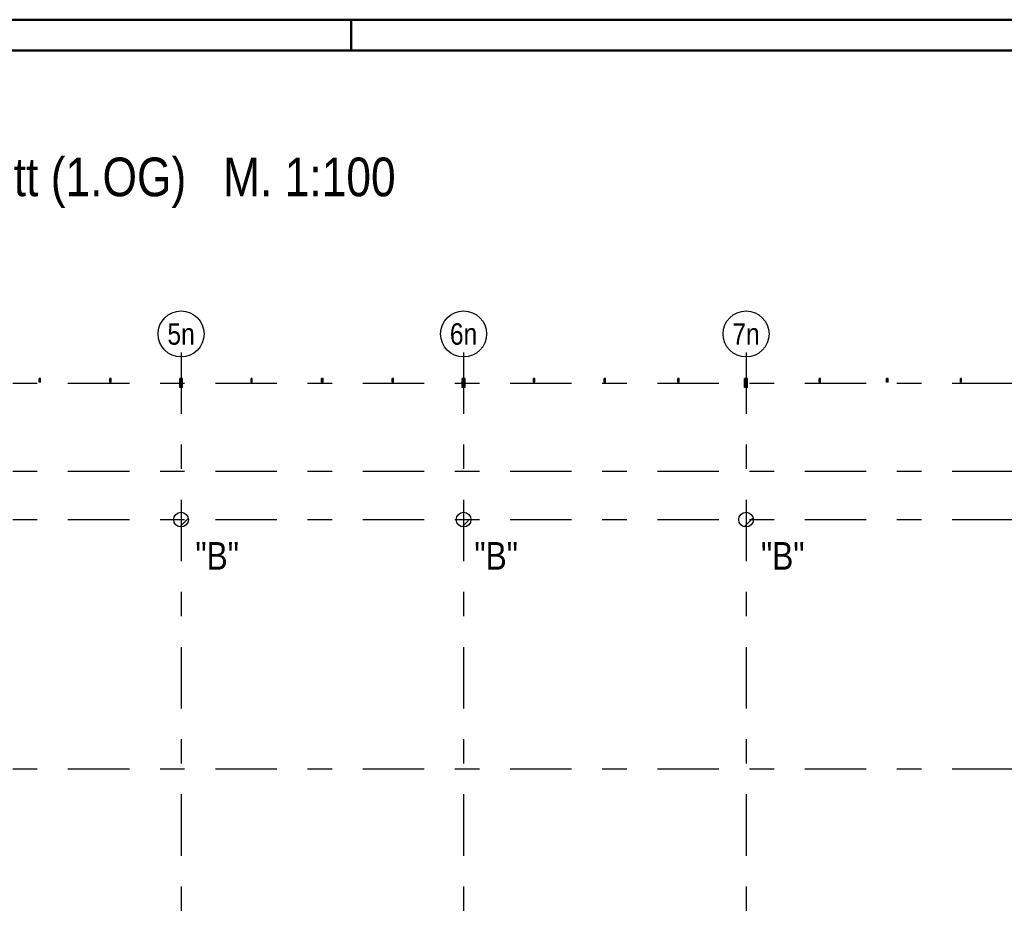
# Model space of a CAD drawing. Header units: millimetres. Extents: x -17.3 to 56.2, y -13.9 to 21.4.
# Tile 35 of 56: x 3.9 to 7.9, y 17.3 to 21. Entities that reach past the tile are written whole.
import ezdxf
from ezdxf.enums import TextEntityAlignment as Align

# ---------------------------------------------------------------- set-up
doc = ezdxf.new("R2010")
doc.units = ezdxf.units.MM
doc.linetypes.add('DASHDOTX2', pattern=[2, 1, -0.5, 0, -0.5])
doc.linetypes.add('HIDDEN', pattern=[0.375, 0.25, -0.125])
for name, color, linetype, lineweight in [('Achsen', 7, 'Continuous', 20), ('einlesen aus Plan EG', 7, 'Continuous', 20), ('Geschnittene Kanten', 7, 'Continuous', 20), ('Schraffuren', 7, 'Continuous', 20)]:
    doc.layers.add(name, color=color, linetype=linetype, lineweight=lineweight)
doc.styles.add('Arial Narrow', font='ARIALN.TTF')
pattern_1 = [(45, (0, 0), (-0.08838835, 0.08838835), [0.0625, -0.025]), (45, (-0.0442, 0.0442), (-0.08838835, 0.08838835), [])]

msp = doc.modelspace()

# ---------------------------------------------------------------- hatches: boundary and pattern name
at = {"layer": 'Schraffuren', "lineweight": 13, "true_color": 0x91ffff}
for points in [[(3.986043, 19.564029), (3.986043, 19.549029), (3.979793, 19.549029), (3.979793, 19.564029)], [(4.554668, 19.564029), (4.554668, 19.526529), (4.552168, 19.526529), (4.552168, 19.564029)], [(4.561043, 19.564029), (4.561043, 19.526529), (4.554793, 19.526529), (4.554793, 19.564029)], [(4.563668, 19.564029), (4.563668, 19.526529), (4.561168, 19.526529), (4.561168, 19.564029)], [(5.136043, 19.564029), (5.136043, 19.549029), (5.129793, 19.549029), (5.129793, 19.564029)], [(5.704668, 19.564029), (5.704668, 19.526529), (5.702168, 19.526529), (5.702168, 19.564029)], [(5.711043, 19.564029), (5.711043, 19.526529), (5.704793, 19.526529), (5.704793, 19.564029)], [(5.713668, 19.564029), (5.713668, 19.526529), (5.711168, 19.526529), (5.711168, 19.564029)], [(6.286043, 19.564029), (6.286043, 19.549029), (6.279793, 19.549029), (6.279793, 19.564029)], [(6.854668, 19.564029), (6.854668, 19.526529), (6.852168, 19.526529), (6.852168, 19.564029)], [(6.861043, 19.564029), (6.861043, 19.526529), (6.854793, 19.526529), (6.854793, 19.564029)], [(6.863668, 19.564029), (6.863668, 19.526529), (6.861168, 19.526529), (6.861168, 19.564029)], [(7.436043, 19.564029), (7.436043, 19.549029), (7.429793, 19.549029), (7.429793, 19.564029)]]:
    msp.add_hatch(color=131, dxfattribs=at).paths.add_polyline_path(points)
at = {"layer": 'Schraffuren', "lineweight": 13, "true_color": 0x4682b4}
for points in [[(4.272768, 19.564029), (4.272768, 19.549029), (4.267768, 19.549029), (4.267768, 19.564029)], [(4.847768, 19.564029), (4.847768, 19.549029), (4.842768, 19.549029), (4.842768, 19.564029)], [(5.422768, 19.564029), (5.422768, 19.549029), (5.417768, 19.549029), (5.417768, 19.564029)], [(5.997768, 19.564029), (5.997768, 19.549029), (5.992768, 19.549029), (5.992768, 19.564029)], [(6.585268, 19.564029), (6.585268, 19.549029), (6.580268, 19.549029), (6.580268, 19.564029)], [(7.160268, 19.564029), (7.160268, 19.549029), (7.155268, 19.549029), (7.155268, 19.564029)], [(7.735268, 19.564029), (7.735268, 19.549029), (7.730268, 19.549029), (7.730268, 19.564029)]]:
    msp.add_hatch(color=145, dxfattribs=at).paths.add_polyline_path(points)
at = {"layer": 'Schraffuren', "lineweight": 13}
h = msp.add_hatch(dxfattribs=at)
h.set_pattern_fill('bB', color=6, scale=0.01, angle=45, style=0, pattern_type=2)
h.set_pattern_definition(pattern_1)
h.paths.add_polyline_path([(4.58782, 18.989066), (4.58781, 18.989838), (4.58778, 18.99061), (4.58773, 18.991381), (4.587661, 18.99215), (4.587571, 18.992918), (4.587462, 18.993683), (4.587334, 18.994444), (4.587185, 18.995202), (4.587018, 18.995956), (4.58683, 18.996706), (4.586624, 18.99745), (4.586399, 18.998189), (4.586154, 18.998922), (4.585891, 18.999648), (4.585609, 19.000368), (4.585309, 19.001079), (4.584991, 19.001783), (4.584654, 19.002479), (4.5843, 19.003165), (4.583928, 19.003842), (4.583539, 19.00451), (4.583133, 19.005167), (4.58271, 19.005813), (4.58227, 19.006448), (4.581815, 19.007072), (4.581343, 19.007684), (4.580856, 19.008284), (4.580354, 19.00887), (4.579836, 19.009444), (4.579304, 19.010004), (4.578758, 19.01055), (4.578198, 19.011082), (4.577624, 19.0116), (4.577037, 19.012102), (4.576438, 19.012589), (4.575826, 19.013061), (4.575202, 19.013517), (4.574567, 19.013956), (4.57392, 19.014379), (4.573263, 19.014785), (4.572596, 19.015174), (4.571919, 19.015546), (4.571232, 19.0159), (4.570537, 19.016237), (4.569833, 19.016555), (4.569121, 19.016856), (4.568402, 19.017137), (4.567676, 19.017401), (4.566943, 19.017645), (4.566204, 19.01787), (4.56546, 19.018077), (4.56471, 19.018264), (4.563956, 19.018432), (4.563198, 19.01858), (4.562436, 19.018708), (4.561672, 19.018818), (4.560904, 19.018907), (4.560135, 19.018976), (4.559364, 19.019026), (4.558592, 19.019056), (4.55782, 19.019066), (4.557047, 19.019056), (4.556275, 19.019026), (4.555504, 19.018976), (4.554735, 19.018907), (4.553968, 19.018818), (4.553203, 19.018708), (4.552441, 19.01858), (4.551683, 19.018432), (4.550929, 19.018264), (4.550179, 19.018077), (4.549435, 19.01787), (4.548696, 19.017645), (4.547963, 19.017401), (4.547237, 19.017137), (4.546518, 19.016856), (4.545806, 19.016555), (4.545102, 19.016237), (4.544407, 19.0159), (4.54372, 19.015546), (4.543043, 19.015174), (4.542376, 19.014785), (4.541719, 19.014379), (4.541072, 19.013956), (4.540437, 19.013517), (4.539813, 19.013061), (4.539201, 19.012589), (4.538602, 19.012102), (4.538015, 19.0116), (4.537441, 19.011082), (4.536881, 19.01055), (4.536335, 19.010004), (4.535803, 19.009444), (4.535286, 19.00887), (4.534783, 19.008284), (4.534296, 19.007684), (4.533824, 19.007072), (4.533369, 19.006448), (4.532929, 19.005813), (4.532506, 19.005167), (4.5321, 19.00451), (4.531711, 19.003842), (4.531339, 19.003165), (4.530985, 19.002479), (4.530649, 19.001783), (4.53033, 19.001079), (4.53003, 19.000368), (4.529748, 18.999648), (4.529485, 18.998922), (4.529241, 18.998189), (4.529015, 18.99745), (4.528809, 18.996706), (4.528622, 18.995956), (4.528454, 18.995202), (4.528306, 18.994444), (4.528177, 18.993683), (4.528068, 18.992918), (4.527979, 18.99215), (4.527909, 18.991381), (4.527859, 18.99061), (4.52783, 18.989838), (4.52782, 18.989066), (4.52783, 18.988293), (4.527859, 18.987521), (4.527909, 18.986751), (4.527979, 18.985981), (4.528068, 18.985214), (4.528177, 18.984449), (4.528306, 18.983687), (4.528454, 18.982929), (4.528622, 18.982175), (4.528809, 18.981426), (4.529015, 18.980681), (4.529241, 18.979942), (4.529485, 18.97921), (4.529748, 18.978483), (4.53003, 18.977764), (4.53033, 18.977052), (4.530649, 18.976348), (4.530985, 18.975653), (4.531339, 18.974967), (4.531711, 18.974289), (4.5321, 18.973622), (4.532506, 18.972965), (4.532929, 18.972319), (4.533369, 18.971683), (4.533824, 18.971059), (4.534296, 18.970448), (4.534783, 18.969848), (4.535286, 18.969261), (4.535803, 18.968688), (4.536335, 18.968128), (4.536881, 18.967581), (4.537441, 18.967049), (4.538015, 18.966532), (4.538602, 18.966029), (4.539201, 18.965542), (4.539813, 18.965071), (4.540437, 18.964615), (4.541072, 18.964176), (4.541719, 18.963753), (4.542376, 18.963346), (4.543043, 18.962957), (4.54372, 18.962585), (4.544407, 18.962231), (4.545102, 18.961895), (4.545806, 18.961576), (4.546518, 18.961276), (4.547237, 18.960994), (4.547963, 18.960731), (4.548696, 18.960487), (4.549435, 18.960261), (4.550179, 18.960055), (4.550929, 18.959868), (4.551683, 18.9597), (4.552441, 18.959552), (4.553203, 18.959423), (4.553968, 18.959314), (4.554735, 18.959225), (4.555504, 18.959155), (4.556275, 18.959106), (4.557047, 18.959076), (4.55782, 18.959066), (4.558592, 18.959076), (4.559364, 18.959106), (4.560135, 18.959155), (4.560904, 18.959225), (4.561672, 18.959314), (4.562436, 18.959423), (4.563198, 18.959552), (4.563956, 18.9597), (4.56471, 18.959868), (4.56546, 18.960055), (4.566204, 18.960261), (4.566943, 18.960487), (4.567676, 18.960731), (4.568402, 18.960994), (4.569121, 18.961276), (4.569833, 18.961576), (4.570537, 18.961895), (4.571232, 18.962231), (4.571919, 18.962585), (4.572596, 18.962957), (4.573263, 18.963346), (4.57392, 18.963753), (4.574567, 18.964176), (4.575202, 18.964615), (4.575826, 18.965071), (4.576438, 18.965542), (4.577037, 18.966029), (4.577624, 18.966532), (4.578198, 18.967049), (4.578758, 18.967581), (4.579304, 18.968128), (4.579836, 18.968688), (4.580354, 18.969261), (4.580856, 18.969848), (4.581343, 18.970448), (4.581815, 18.971059), (4.58227, 18.971683), (4.58271, 18.972319), (4.583133, 18.972965), (4.583539, 18.973622), (4.583928, 18.974289), (4.5843, 18.974967), (4.584654, 18.975653), (4.584991, 18.976348), (4.585309, 18.977052), (4.585609, 18.977764), (4.585891, 18.978483), (4.586154, 18.97921), (4.586399, 18.979942), (4.586624, 18.980681), (4.58683, 18.981426), (4.587018, 18.982175), (4.587185, 18.982929), (4.587334, 18.983687), (4.587462, 18.984449), (4.587571, 18.985214), (4.587661, 18.985981), (4.58773, 18.986751), (4.58778, 18.987521), (4.58781, 18.988293)])
h = msp.add_hatch(dxfattribs=at)
h.set_pattern_fill('bB', color=6, scale=0.01, angle=45, style=0, pattern_type=2)
h.set_pattern_definition(pattern_1)
h.paths.add_polyline_path([(5.737821, 18.989066), (5.737811, 18.989838), (5.737782, 18.99061), (5.737732, 18.991381), (5.737662, 18.99215), (5.737573, 18.992918), (5.737464, 18.993683), (5.737335, 18.994444), (5.737187, 18.995202), (5.737019, 18.995956), (5.736832, 18.996706), (5.736626, 18.99745), (5.7364, 18.998189), (5.736156, 18.998922), (5.735893, 18.999648), (5.735611, 19.000368), (5.735311, 19.001079), (5.734992, 19.001783), (5.734656, 19.002479), (5.734302, 19.003165), (5.73393, 19.003842), (5.733541, 19.00451), (5.733135, 19.005167), (5.732712, 19.005813), (5.732272, 19.006448), (5.731816, 19.007072), (5.731345, 19.007684), (5.730858, 19.008284), (5.730355, 19.00887), (5.729838, 19.009444), (5.729306, 19.010004), (5.72876, 19.01055), (5.728199, 19.011082), (5.727626, 19.0116), (5.727039, 19.012102), (5.72644, 19.012589), (5.725828, 19.013061), (5.725204, 19.013517), (5.724569, 19.013956), (5.723922, 19.014379), (5.723265, 19.014785), (5.722598, 19.015174), (5.721921, 19.015546), (5.721234, 19.0159), (5.720539, 19.016237), (5.719835, 19.016555), (5.719123, 19.016856), (5.718404, 19.017137), (5.717678, 19.017401), (5.716945, 19.017645), (5.716206, 19.01787), (5.715461, 19.018077), (5.714712, 19.018264), (5.713958, 19.018432), (5.7132, 19.01858), (5.712438, 19.018708), (5.711673, 19.018818), (5.710906, 19.018907), (5.710137, 19.018976), (5.709366, 19.019026), (5.708594, 19.019056), (5.707821, 19.019066), (5.707049, 19.019056), (5.706277, 19.019026), (5.705506, 19.018976), (5.704737, 19.018907), (5.703969, 19.018818), (5.703205, 19.018708), (5.702443, 19.01858), (5.701685, 19.018432), (5.700931, 19.018264), (5.700181, 19.018077), (5.699437, 19.01787), (5.698698, 19.017645), (5.697965, 19.017401), (5.697239, 19.017137), (5.696519, 19.016856), (5.695808, 19.016555), (5.695104, 19.016237), (5.694408, 19.0159), (5.693722, 19.015546), (5.693045, 19.015174), (5.692377, 19.014785), (5.69172, 19.014379), (5.691074, 19.013956), (5.690439, 19.013517), (5.689815, 19.013061), (5.689203, 19.012589), (5.688603, 19.012102), (5.688017, 19.0116), (5.687443, 19.011082), (5.686883, 19.01055), (5.686337, 19.010004), (5.685805, 19.009444), (5.685287, 19.00887), (5.684785, 19.008284), (5.684298, 19.007684), (5.683826, 19.007072), (5.68337, 19.006448), (5.682931, 19.005813), (5.682508, 19.005167), (5.682102, 19.00451), (5.681713, 19.003842), (5.681341, 19.003165), (5.680987, 19.002479), (5.68065, 19.001783), (5.680332, 19.001079), (5.680032, 19.000368), (5.67975, 18.999648), (5.679487, 18.998922), (5.679242, 18.998189), (5.679017, 18.99745), (5.67881, 18.996706), (5.678623, 18.995956), (5.678456, 18.995202), (5.678307, 18.994444), (5.678179, 18.993683), (5.67807, 18.992918), (5.67798, 18.99215), (5.677911, 18.991381), (5.677861, 18.99061), (5.677831, 18.989838), (5.677821, 18.989066), (5.677831, 18.988293), (5.677861, 18.987521), (5.677911, 18.986751), (5.67798, 18.985981), (5.67807, 18.985214), (5.678179, 18.984449), (5.678307, 18.983687), (5.678456, 18.982929), (5.678623, 18.982175), (5.67881, 18.981426), (5.679017, 18.980681), (5.679242, 18.979942), (5.679487, 18.97921), (5.67975, 18.978483), (5.680032, 18.977764), (5.680332, 18.977052), (5.68065, 18.976348), (5.680987, 18.975653), (5.681341, 18.974967), (5.681713, 18.974289), (5.682102, 18.973622), (5.682508, 18.972965), (5.682931, 18.972319), (5.68337, 18.971683), (5.683826, 18.971059), (5.684298, 18.970448), (5.684785, 18.969848), (5.685287, 18.969261), (5.685805, 18.968688), (5.686337, 18.968128), (5.686883, 18.967581), (5.687443, 18.967049), (5.688017, 18.966532), (5.688603, 18.966029), (5.689203, 18.965542), (5.689815, 18.965071), (5.690439, 18.964615), (5.691074, 18.964176), (5.69172, 18.963753), (5.692377, 18.963346), (5.693045, 18.962957), (5.693722, 18.962585), (5.694408, 18.962231), (5.695104, 18.961895), (5.695808, 18.961576), (5.696519, 18.961276), (5.697239, 18.960994), (5.697965, 18.960731), (5.698698, 18.960487), (5.699437, 18.960261), (5.700181, 18.960055), (5.700931, 18.959868), (5.701685, 18.9597), (5.702443, 18.959552), (5.703205, 18.959423), (5.703969, 18.959314), (5.704737, 18.959225), (5.705506, 18.959155), (5.706277, 18.959106), (5.707049, 18.959076), (5.707821, 18.959066), (5.708594, 18.959076), (5.709366, 18.959106), (5.710137, 18.959155), (5.710906, 18.959225), (5.711673, 18.959314), (5.712438, 18.959423), (5.7132, 18.959552), (5.713958, 18.9597), (5.714712, 18.959868), (5.715461, 18.960055), (5.716206, 18.960261), (5.716945, 18.960487), (5.717678, 18.960731), (5.718404, 18.960994), (5.719123, 18.961276), (5.719835, 18.961576), (5.720539, 18.961895), (5.721234, 18.962231), (5.721921, 18.962585), (5.722598, 18.962957), (5.723265, 18.963346), (5.723922, 18.963753), (5.724569, 18.964176), (5.725204, 18.964615), (5.725828, 18.965071), (5.72644, 18.965542), (5.727039, 18.966029), (5.727626, 18.966532), (5.728199, 18.967049), (5.72876, 18.967581), (5.729306, 18.968128), (5.729838, 18.968688), (5.730355, 18.969261), (5.730858, 18.969848), (5.731345, 18.970448), (5.731816, 18.971059), (5.732272, 18.971683), (5.732712, 18.972319), (5.733135, 18.972965), (5.733541, 18.973622), (5.73393, 18.974289), (5.734302, 18.974967), (5.734656, 18.975653), (5.734992, 18.976348), (5.735311, 18.977052), (5.735611, 18.977764), (5.735893, 18.978483), (5.736156, 18.97921), (5.7364, 18.979942), (5.736626, 18.980681), (5.736832, 18.981426), (5.737019, 18.982175), (5.737187, 18.982929), (5.737335, 18.983687), (5.737464, 18.984449), (5.737573, 18.985214), (5.737662, 18.985981), (5.737732, 18.986751), (5.737782, 18.987521), (5.737811, 18.988293)])
h = msp.add_hatch(dxfattribs=at)
h.set_pattern_fill('bB', color=6, scale=0.01, angle=45, style=0, pattern_type=2)
h.set_pattern_definition(pattern_1)
h.paths.add_polyline_path([(6.887823, 18.989066), (6.887813, 18.989838), (6.887783, 18.99061), (6.887734, 18.991381), (6.887664, 18.99215), (6.887575, 18.992918), (6.887466, 18.993683), (6.887337, 18.994444), (6.887189, 18.995202), (6.887021, 18.995956), (6.886834, 18.996706), (6.886628, 18.99745), (6.886402, 18.998189), (6.886158, 18.998922), (6.885895, 18.999648), (6.885613, 19.000368), (6.885313, 19.001079), (6.884994, 19.001783), (6.884658, 19.002479), (6.884304, 19.003165), (6.883932, 19.003842), (6.883543, 19.00451), (6.883136, 19.005167), (6.882714, 19.005813), (6.882274, 19.006448), (6.881818, 19.007072), (6.881347, 19.007684), (6.88086, 19.008284), (6.880357, 19.00887), (6.87984, 19.009444), (6.879308, 19.010004), (6.878762, 19.01055), (6.878201, 19.011082), (6.877628, 19.0116), (6.877041, 19.012102), (6.876442, 19.012589), (6.87583, 19.013061), (6.875206, 19.013517), (6.874571, 19.013956), (6.873924, 19.014379), (6.873267, 19.014785), (6.8726, 19.015174), (6.871923, 19.015546), (6.871236, 19.0159), (6.870541, 19.016237), (6.869837, 19.016555), (6.869125, 19.016856), (6.868406, 19.017137), (6.867679, 19.017401), (6.866947, 19.017645), (6.866208, 19.01787), (6.865463, 19.018077), (6.864714, 19.018264), (6.86396, 19.018432), (6.863202, 19.01858), (6.86244, 19.018708), (6.861675, 19.018818), (6.860908, 19.018907), (6.860138, 19.018976), (6.859368, 19.019026), (6.858596, 19.019056), (6.857823, 19.019066), (6.857051, 19.019056), (6.856279, 19.019026), (6.855508, 19.018976), (6.854739, 19.018907), (6.853971, 19.018818), (6.853207, 19.018708), (6.852445, 19.01858), (6.851687, 19.018432), (6.850933, 19.018264), (6.850183, 19.018077), (6.849439, 19.01787), (6.8487, 19.017645), (6.847967, 19.017401), (6.847241, 19.017137), (6.846521, 19.016856), (6.84581, 19.016555), (6.845106, 19.016237), (6.84441, 19.0159), (6.843724, 19.015546), (6.843047, 19.015174), (6.842379, 19.014785), (6.841722, 19.014379), (6.841076, 19.013956), (6.840441, 19.013517), (6.839817, 19.013061), (6.839205, 19.012589), (6.838605, 19.012102), (6.838019, 19.0116), (6.837445, 19.011082), (6.836885, 19.01055), (6.836339, 19.010004), (6.835807, 19.009444), (6.835289, 19.00887), (6.834787, 19.008284), (6.8343, 19.007684), (6.833828, 19.007072), (6.833372, 19.006448), (6.832933, 19.005813), (6.83251, 19.005167), (6.832104, 19.00451), (6.831715, 19.003842), (6.831343, 19.003165), (6.830989, 19.002479), (6.830652, 19.001783), (6.830334, 19.001079), (6.830034, 19.000368), (6.829752, 18.999648), (6.829489, 18.998922), (6.829244, 18.998189), (6.829019, 18.99745), (6.828812, 18.996706), (6.828625, 18.995956), (6.828458, 18.995202), (6.828309, 18.994444), (6.828181, 18.993683), (6.828072, 18.992918), (6.827982, 18.99215), (6.827913, 18.991381), (6.827863, 18.99061), (6.827833, 18.989838), (6.827823, 18.989066), (6.827833, 18.988293), (6.827863, 18.987521), (6.827913, 18.986751), (6.827982, 18.985981), (6.828072, 18.985214), (6.828181, 18.984449), (6.828309, 18.983687), (6.828458, 18.982929), (6.828625, 18.982175), (6.828812, 18.981426), (6.829019, 18.980681), (6.829244, 18.979942), (6.829489, 18.97921), (6.829752, 18.978483), (6.830034, 18.977764), (6.830334, 18.977052), (6.830652, 18.976348), (6.830989, 18.975653), (6.831343, 18.974967), (6.831715, 18.974289), (6.832104, 18.973622), (6.83251, 18.972965), (6.832933, 18.972319), (6.833372, 18.971683), (6.833828, 18.971059), (6.8343, 18.970448), (6.834787, 18.969848), (6.835289, 18.969261), (6.835807, 18.968688), (6.836339, 18.968128), (6.836885, 18.967581), (6.837445, 18.967049), (6.838019, 18.966532), (6.838605, 18.966029), (6.839205, 18.965542), (6.839817, 18.965071), (6.840441, 18.964615), (6.841076, 18.964176), (6.841722, 18.963753), (6.842379, 18.963346), (6.843047, 18.962957), (6.843724, 18.962585), (6.84441, 18.962231), (6.845106, 18.961895), (6.84581, 18.961576), (6.846521, 18.961276), (6.847241, 18.960994), (6.847967, 18.960731), (6.8487, 18.960487), (6.849439, 18.960261), (6.850183, 18.960055), (6.850933, 18.959868), (6.851687, 18.9597), (6.852445, 18.959552), (6.853207, 18.959423), (6.853971, 18.959314), (6.854739, 18.959225), (6.855508, 18.959155), (6.856279, 18.959106), (6.857051, 18.959076), (6.857823, 18.959066), (6.858596, 18.959076), (6.859368, 18.959106), (6.860138, 18.959155), (6.860908, 18.959225), (6.861675, 18.959314), (6.86244, 18.959423), (6.863202, 18.959552), (6.86396, 18.9597), (6.864714, 18.959868), (6.865463, 18.960055), (6.866208, 18.960261), (6.866947, 18.960487), (6.867679, 18.960731), (6.868406, 18.960994), (6.869125, 18.961276), (6.869837, 18.961576), (6.870541, 18.961895), (6.871236, 18.962231), (6.871923, 18.962585), (6.8726, 18.962957), (6.873267, 18.963346), (6.873924, 18.963753), (6.874571, 18.964176), (6.875206, 18.964615), (6.87583, 18.965071), (6.876442, 18.965542), (6.877041, 18.966029), (6.877628, 18.966532), (6.878201, 18.967049), (6.878762, 18.967581), (6.879308, 18.968128), (6.87984, 18.968688), (6.880357, 18.969261), (6.88086, 18.969848), (6.881347, 18.970448), (6.881818, 18.971059), (6.882274, 18.971683), (6.882714, 18.972319), (6.883136, 18.972965), (6.883543, 18.973622), (6.883932, 18.974289), (6.884304, 18.974967), (6.884658, 18.975653), (6.884994, 18.976348), (6.885313, 18.977052), (6.885613, 18.977764), (6.885895, 18.978483), (6.886158, 18.97921), (6.886402, 18.979942), (6.886628, 18.980681), (6.886834, 18.981426), (6.887021, 18.982175), (6.887189, 18.982929), (6.887337, 18.983687), (6.887466, 18.984449), (6.887575, 18.985214), (6.887664, 18.985981), (6.887734, 18.986751), (6.887783, 18.987521), (6.887813, 18.988293)])

# ---------------------------------------------------------------- linework, layer by layer
at = {"color": 4, "linetype": 'Continuous', "lineweight": 50}
for p, q in [((29.725, 21.025), (0, 21.025)), ((29.6, 20.9), (0.5, 20.9))]:
    msp.add_line(p, q, dxfattribs=at)
at = {"color": 4, "linetype": 'Continuous', "lineweight": 50, "ltscale": 4}
msp.add_line((5.25, 21.025), (5.25, 20.9), dxfattribs=at)
at = {"layer": 'Achsen', "color": 3, "linetype": 'DASHDOTX2', "lineweight": 25, "ltscale": 0.25}
for p, q in [((4.557816, 19.670109), (4.557816, 14.452891)), ((5.707816, 19.670109), (5.707816, 14.452891)), ((6.857816, 19.670109), (6.857816, 14.452891)), ((1.697316, 19.545316), (13.09729, 19.545316)), ((1.697316, 19.186566), (13.09729, 19.186566)), ((1.697316, 18.989066), (13.09729, 18.989066)), ((1.697316, 17.974066), (13.09729, 17.974066))]:
    msp.add_line(p, q, dxfattribs=at)
at = {"layer": 'Achsen', "color": 3, "linetype": 'Continuous', "lineweight": 25}
for centre in [(4.557816, 19.745109), (5.707816, 19.745109), (6.857816, 19.745109)]:
    msp.add_circle(centre, 0.09375, dxfattribs=at)
at = {"layer": 'einlesen aus Plan EG', "color": 3, "linetype": 'HIDDEN', "lineweight": 25, "ltscale": 0.25}
for p, q in [((4.554668, 19.546904), (4.552168, 19.546904)), ((4.554668, 19.543654), (4.552168, 19.543654)), ((4.561043, 19.546904), (4.554793, 19.546904)), ((4.561043, 19.543654), (4.554793, 19.543654)), ((4.563668, 19.546904), (4.561168, 19.546904)), ((4.563668, 19.543654), (4.561168, 19.543654)), ((5.704668, 19.546904), (5.702168, 19.546904)), ((5.704668, 19.543654), (5.702168, 19.543654)), ((5.711043, 19.546904), (5.704793, 19.546904)), ((5.711043, 19.543654), (5.704793, 19.543654)), ((5.713668, 19.546904), (5.711168, 19.546904)), ((5.713668, 19.543654), (5.711168, 19.543654)), ((6.854668, 19.546904), (6.852168, 19.546904)), ((6.854668, 19.543654), (6.852168, 19.543654)), ((6.861043, 19.546904), (6.854793, 19.546904)), ((6.861043, 19.543654), (6.854793, 19.543654)), ((6.863668, 19.546904), (6.861168, 19.546904)), ((6.863668, 19.543654), (6.861168, 19.543654))]:
    msp.add_line(p, q, dxfattribs=at)
at = {"layer": 'Geschnittene Kanten', "color": 3, "linetype": 'Continuous', "lineweight": 25}
for p, q in [((3.986043, 19.564029), (3.979793, 19.564029)), ((3.979793, 19.549029), (3.979793, 19.564029)), ((3.986043, 19.549029), (3.986043, 19.564029)), ((4.272768, 19.564029), (4.267768, 19.564029)), ((4.267768, 19.549029), (4.267768, 19.564029)), ((4.272768, 19.549029), (4.272768, 19.564029)), ((4.554668, 19.564029), (4.552168, 19.564029)), ((4.552168, 19.526529), (4.552168, 19.564029)), ((4.554668, 19.526529), (4.554668, 19.564029)), ((4.561043, 19.564029), (4.554793, 19.564029)), ((4.554793, 19.526529), (4.554793, 19.564029)), ((4.561043, 19.526529), (4.561043, 19.564029)), ((4.563668, 19.564029), (4.561168, 19.564029)), ((4.561168, 19.526529), (4.561168, 19.564029)), ((4.563668, 19.526529), (4.563668, 19.564029)), ((4.847768, 19.564029), (4.842768, 19.564029)), ((4.842768, 19.549029), (4.842768, 19.564029)), ((4.847768, 19.549029), (4.847768, 19.564029)), ((5.136043, 19.564029), (5.129793, 19.564029)), ((5.129793, 19.549029), (5.129793, 19.564029)), ((5.136043, 19.549029), (5.136043, 19.564029)), ((5.422768, 19.564029), (5.417768, 19.564029)), ((5.417768, 19.549029), (5.417768, 19.564029)), ((5.422768, 19.549029), (5.422768, 19.564029)), ((5.704668, 19.564029), (5.702168, 19.564029)), ((5.702168, 19.526529), (5.702168, 19.564029)), ((5.704668, 19.526529), (5.704668, 19.564029)), ((5.711043, 19.564029), (5.704793, 19.564029)), ((5.704793, 19.526529), (5.704793, 19.564029)), ((5.711043, 19.526529), (5.711043, 19.564029)), ((5.713668, 19.564029), (5.711168, 19.564029)), ((5.711168, 19.526529), (5.711168, 19.564029)), ((5.713668, 19.526529), (5.713668, 19.564029)), ((5.997768, 19.564029), (5.992768, 19.564029)), ((5.992768, 19.549029), (5.992768, 19.564029)), ((5.997768, 19.549029), (5.997768, 19.564029)), ((6.286043, 19.564029), (6.279793, 19.564029)), ((6.279793, 19.549029), (6.279793, 19.564029)), ((6.286043, 19.549029), (6.286043, 19.564029)), ((6.585268, 19.564029), (6.580268, 19.564029)), ((6.580268, 19.549029), (6.580268, 19.564029)), ((6.585268, 19.549029), (6.585268, 19.564029)), ((6.854668, 19.564029), (6.852168, 19.564029)), ((6.852168, 19.526529), (6.852168, 19.564029)), ((6.854668, 19.526529), (6.854668, 19.564029)), ((6.861043, 19.564029), (6.854793, 19.564029)), ((6.854793, 19.526529), (6.854793, 19.564029)), ((6.861043, 19.526529), (6.861043, 19.564029)), ((6.863668, 19.564029), (6.861168, 19.564029)), ((6.861168, 19.526529), (6.861168, 19.564029)), ((6.863668, 19.526529), (6.863668, 19.564029)), ((7.160268, 19.564029), (7.155268, 19.564029)), ((7.155268, 19.549029), (7.155268, 19.564029)), ((7.160268, 19.549029), (7.160268, 19.564029)), ((7.436043, 19.564029), (7.429793, 19.564029)), ((7.429793, 19.549029), (7.429793, 19.564029)), ((7.436043, 19.549029), (7.436043, 19.564029)), ((7.735268, 19.564029), (7.730268, 19.564029)), ((7.730268, 19.549029), (7.730268, 19.564029)), ((7.735268, 19.549029), (7.735268, 19.564029)), ((3.986043, 19.549029), (3.979793, 19.549029)), ((4.272768, 19.549029), (4.267768, 19.549029)), ((4.554668, 19.526529), (4.552168, 19.526529)), ((4.561043, 19.526529), (4.554793, 19.526529)), ((4.563668, 19.526529), (4.561168, 19.526529)), ((4.847768, 19.549029), (4.842768, 19.549029)), ((5.136043, 19.549029), (5.129793, 19.549029)), ((5.422768, 19.549029), (5.417768, 19.549029)), ((5.704668, 19.526529), (5.702168, 19.526529)), ((5.711043, 19.526529), (5.704793, 19.526529)), ((5.713668, 19.526529), (5.711168, 19.526529)), ((5.997768, 19.549029), (5.992768, 19.549029)), ((6.286043, 19.549029), (6.279793, 19.549029)), ((6.585268, 19.549029), (6.580268, 19.549029)), ((6.854668, 19.526529), (6.852168, 19.526529)), ((6.861043, 19.526529), (6.854793, 19.526529)), ((6.863668, 19.526529), (6.861168, 19.526529)), ((7.160268, 19.549029), (7.155268, 19.549029)), ((7.436043, 19.549029), (7.429793, 19.549029)), ((7.735268, 19.549029), (7.730268, 19.549029))]:
    msp.add_line(p, q, dxfattribs=at)
for centre in [(4.55782, 18.989066), (5.707821, 18.989066), (6.857823, 18.989066)]:
    msp.add_circle(centre, 0.03, dxfattribs=at)

# ---------------------------------------------------------------- texts
at = {"layer": 'Achsen', "color": 1, "lineweight": 70, "style": 'Arial Narrow'}
msp.add_text('Grundriss Übersicht Parkett (1.OG)   M. 1:100', height=0.1575, dxfattribs=at).set_placement((1.761213, 20.305862))
at = {"layer": 'Achsen', "color": 2, "lineweight": 35, "style": 'Arial Narrow'}
for s, p in [('5n', (4.557816, 19.745109)), ('6n', (5.707816, 19.745109)), ('7n', (6.857416, 19.745109))]:
    msp.add_text(s, height=0.0875, dxfattribs=at).set_placement(p, align=Align.MIDDLE_CENTER)
at = {"layer": 'Achsen', "color": 4, "lineweight": 50, "style": 'Arial Narrow'}
for p in [(4.704655, 18.841107), (5.840434, 18.841107), (7.007246, 18.841107)]:
    msp.add_text('"B"', height=0.1125, dxfattribs=at).set_placement(p, align=Align.MIDDLE_CENTER)

doc.saveas('drawing.dxf')
